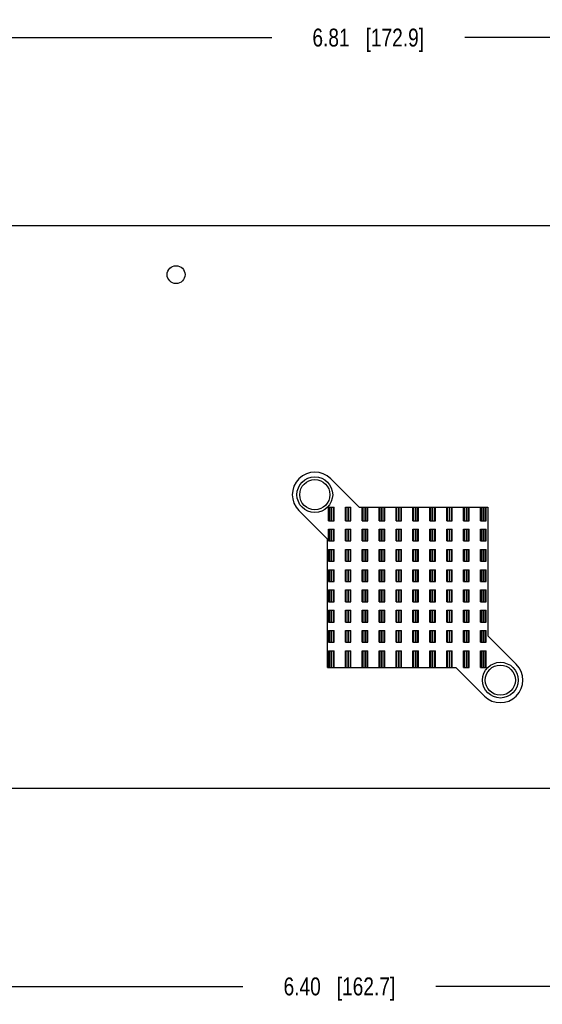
# Model space of a CAD drawing. Header units: inches. Extents: x 0 to 22, y 0 to 17.
# Tile 14 of 16: x 12.4 to 16, y 6.2 to 13.1. Entities that reach past the tile are written whole.
import ezdxf

# ---------------------------------------------------------------- set-up
doc = ezdxf.new("R2010")
doc.units = ezdxf.units.IN
doc.header["$LTSCALE"] = 1.21
doc.header["$MEASUREMENT"] = 0
doc.layers.get('0').update_dxf_attribs({"linetype": 'CONTINUOUS'})
doc.layers.add('_24256', color=7, linetype='CONTINUOUS')
doc.layers.add('DIMENSIONS', color=7, linetype='CONTINUOUS')
doc.styles.get("Standard").update_dxf_attribs({"font": 'txt', "width": 0.8})
doc.dimstyles.new('DIMSTYLE_1', dxfattribs={"dimtxt": 0.125, "dimasz": 0.18, "dimexe": 0.125, "dimexo": 0.0625, "dimgap": 0.0625, "dimtad": 0, "dimtih": 1, "dimtoh": 1, "dimzin": 4, "dimdsep": 46, "dimtxsty": 'STANDARD', "dimblk": '_FILLED', "dimblk1": '_FILLED', "dimblk2": '_FILLED', "dimcen": 0.09, "dimadec": 0, "dimazin": 0, "dimtp": 0.001, "dimtm": 0.001, "dimtfac": 1, "dimtofl": 0, "dimtmove": 0, "dimatfit": 3, "dimldrblk": '_FILLED', "dimfxl": 1, "dimtolj": 1, "dimtzin": 4, "dimarcsym": 0})

# ---------------------------------------------------------------- blocks, each defined once
blk = doc.blocks.new('_FILLED')
at = {"color": 0, "linetype": 'BYBLOCK'}
blk.add_solid([(0, 0), (-1, 0.174), (-1, -0.174)], dxfattribs=at)
blk = doc.blocks.new('*D1')
at = {"layer": 'DIMENSIONS', "color": 2, "linetype": 'CONTINUOUS'}
for p, q in [((11.4252, 12.2489), (11.4252, 13.0614)), ((18.2334, 10.7066), (18.2334, 13.0614)), ((11.4252, 12.9364), (14.1543, 12.9364)), ((18.2334, 12.9364), (15.5043, 12.9364))]:
    blk.add_line(p, q, dxfattribs=at)
at = {"layer": 'DIMENSIONS', "color": 2, "linetype": 'CONTINUOUS', "xscale": 0.18, "yscale": 0.18, "zscale": 0.18}
for p, rotation in [((11.4252, 12.9364), 180), ((18.2334, 12.9364), 359.9999988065)]:
    blk.add_blockref('_FILLED', p, dxfattribs=dict(at, rotation=rotation))
at = {"layer": 'DIMENSIONS', "color": 2, "linetype": 'CONTINUOUS', "insert": (14.8293, 12.9989), "char_height": 0.125, "width": 1.225, "attachment_point": 2, "line_spacing_factor": 0.9}
blk.add_mtext('6.81{\\Ftxt.shx;\\W1.000000;\\H0.125000; }[172.9]', dxfattribs=at)
blk = doc.blocks.new('*D4')
at = {"layer": 'DIMENSIONS', "color": 2, "linetype": 'CONTINUOUS'}
for p, q in [((17.8299, 7.7006), (17.8299, 6.1735)), ((11.4252, 7.4726), (11.4252, 6.1735)), ((11.4252, 6.2985), (13.9526, 6.2985)), ((17.8299, 6.2985), (15.3026, 6.2985))]:
    blk.add_line(p, q, dxfattribs=at)
at = {"layer": 'DIMENSIONS', "color": 2, "linetype": 'CONTINUOUS', "xscale": 0.18, "yscale": 0.18, "zscale": 0.18, "rotation": 180}
blk.add_blockref('_FILLED', (11.4252, 6.2985), dxfattribs=at)
at = {"layer": 'DIMENSIONS', "color": 2, "linetype": 'CONTINUOUS', "xscale": 0.18, "yscale": 0.18, "zscale": 0.18}
blk.add_blockref('_FILLED', (17.8299, 6.2985), dxfattribs=at)
at = {"layer": 'DIMENSIONS', "color": 2, "linetype": 'CONTINUOUS', "insert": (14.6276, 6.361), "char_height": 0.125, "width": 1.225, "attachment_point": 2, "line_spacing_factor": 0.9}
blk.add_mtext('6.40{\\Ftxt.shx;\\W1.000000;\\H0.125000; }[162.7]', dxfattribs=at)

msp = doc.modelspace()

# ---------------------------------------------------------------- linework, layer by layer
at = {"color": 7, "linetype": 'CONTINUOUS'}
for p, q in [((11.5652, 11.6214), (17.7512, 11.6214)), ((11.6162, 7.6844), (17.7512, 7.6844))]:
    msp.add_line(p, q, dxfattribs=at)
for centre, radius in [((13.4857, 11.2779), 0.0625), ((14.4558, 9.7385), 0.125), ((14.4558, 9.7385), 0.1053), ((15.7531, 8.4412), 0.125), ((15.7531, 8.4412), 0.1053)]:
    msp.add_circle(centre, radius, dxfattribs=at)
at = {"layer": '_24256', "color": 7, "linetype": 'CONTINUOUS'}
for p, q in [((14.7661, 9.6509), (14.5671, 9.8499)), ((14.5513, 9.6509), (14.5907, 9.6509)), ((14.5513, 9.5564), (14.5513, 9.6509)), ((14.5552, 9.6509), (14.5552, 9.5564)), ((14.5708, 9.5564), (14.5708, 9.6509)), ((14.5712, 9.6509), (14.5712, 9.5564)), ((14.5867, 9.5564), (14.5867, 9.6509)), ((14.5907, 9.5564), (14.5907, 9.6509)), ((14.6694, 9.6509), (14.7088, 9.6509)), ((14.6694, 9.5564), (14.6694, 9.6509)), ((14.6733, 9.6509), (14.6733, 9.5564)), ((14.6889, 9.5564), (14.6889, 9.6509)), ((14.6893, 9.6509), (14.6893, 9.5564)), ((14.7048, 9.5564), (14.7048, 9.6509)), ((14.7088, 9.5564), (14.7088, 9.6509)), ((14.7661, 9.6509), (15.6655, 9.6509)), ((14.7875, 9.5564), (14.7875, 9.6509)), ((14.7914, 9.6509), (14.7914, 9.5564)), ((14.807, 9.5564), (14.807, 9.6509)), ((14.8074, 9.6509), (14.8074, 9.5564)), ((14.8229, 9.5564), (14.8229, 9.6509)), ((14.8269, 9.5564), (14.8269, 9.6509)), ((14.9056, 9.5564), (14.9056, 9.6509)), ((14.9096, 9.6509), (14.9096, 9.5564)), ((14.9251, 9.5564), (14.9251, 9.6509)), ((14.9255, 9.6509), (14.9255, 9.5564)), ((14.941, 9.5564), (14.941, 9.6509)), ((14.945, 9.5564), (14.945, 9.6509)), ((15.0237, 9.5564), (15.0237, 9.6509)), ((15.0277, 9.6509), (15.0277, 9.5564)), ((15.0432, 9.5564), (15.0432, 9.6509)), ((15.0436, 9.6509), (15.0436, 9.5564)), ((15.0592, 9.5564), (15.0592, 9.6509)), ((15.0631, 9.5564), (15.0631, 9.6509)), ((15.1418, 9.5564), (15.1418, 9.6509)), ((15.1458, 9.6509), (15.1458, 9.5564)), ((15.1613, 9.5564), (15.1613, 9.6509)), ((15.1617, 9.6509), (15.1617, 9.5564)), ((15.1773, 9.5564), (15.1773, 9.6509)), ((15.1812, 9.5564), (15.1812, 9.6509)), ((15.2599, 9.5564), (15.2599, 9.6509)), ((15.2639, 9.6509), (15.2639, 9.5564)), ((15.2794, 9.5564), (15.2794, 9.6509)), ((15.2798, 9.6509), (15.2798, 9.5564)), ((15.2954, 9.5564), (15.2954, 9.6509)), ((15.2993, 9.5564), (15.2993, 9.6509)), ((15.3781, 9.5564), (15.3781, 9.6509)), ((15.382, 9.6509), (15.382, 9.5564)), ((15.3975, 9.5564), (15.3975, 9.6509)), ((15.3979, 9.6509), (15.3979, 9.5564)), ((15.4135, 9.5564), (15.4135, 9.6509)), ((15.4174, 9.5564), (15.4174, 9.6509)), ((15.4962, 9.5564), (15.4962, 9.6509)), ((15.5001, 9.6509), (15.5001, 9.5564)), ((15.5157, 9.5564), (15.5157, 9.6509)), ((15.516, 9.6509), (15.516, 9.5564)), ((15.5316, 9.5564), (15.5316, 9.6509)), ((15.5355, 9.5564), (15.5355, 9.6509)), ((15.6143, 9.5564), (15.6143, 9.6509)), ((15.6182, 9.6509), (15.6182, 9.5564)), ((15.6338, 9.5564), (15.6338, 9.6509)), ((15.6342, 9.6509), (15.6342, 9.5564)), ((15.6497, 9.5564), (15.6497, 9.6509)), ((15.6536, 9.5564), (15.6536, 9.6509)), ((15.6655, 9.6509), (15.6655, 8.7516)), ((14.3444, 9.6272), (14.5434, 9.4282)), ((14.5513, 9.5564), (14.5907, 9.5564)), ((14.6694, 9.5564), (14.7088, 9.5564)), ((14.7875, 9.5564), (14.8269, 9.5564)), ((14.9056, 9.5564), (14.945, 9.5564)), ((15.0237, 9.5564), (15.0631, 9.5564)), ((15.1418, 9.5564), (15.1812, 9.5564)), ((15.2599, 9.5564), (15.2993, 9.5564)), ((15.3781, 9.5564), (15.4174, 9.5564)), ((15.4962, 9.5564), (15.5355, 9.5564)), ((15.6143, 9.5564), (15.6536, 9.5564)), ((14.5513, 9.4974), (14.5907, 9.4974)), ((14.5513, 9.4147), (14.5513, 9.4974)), ((14.5552, 9.4974), (14.5552, 9.4147)), ((14.5708, 9.4147), (14.5708, 9.4974)), ((14.5712, 9.4974), (14.5712, 9.4147)), ((14.5867, 9.4147), (14.5867, 9.4974)), ((14.5907, 9.4147), (14.5907, 9.4974)), ((14.6694, 9.4974), (14.7088, 9.4974)), ((14.6694, 9.4147), (14.6694, 9.4974)), ((14.6733, 9.4974), (14.6733, 9.4147)), ((14.6889, 9.4147), (14.6889, 9.4974)), ((14.6893, 9.4974), (14.6893, 9.4147)), ((14.7048, 9.4147), (14.7048, 9.4974)), ((14.7088, 9.4147), (14.7088, 9.4974)), ((14.7875, 9.4974), (14.8269, 9.4974)), ((14.7875, 9.4147), (14.7875, 9.4974)), ((14.7914, 9.4974), (14.7914, 9.4147)), ((14.807, 9.4147), (14.807, 9.4974)), ((14.8074, 9.4974), (14.8074, 9.4147)), ((14.8229, 9.4147), (14.8229, 9.4974)), ((14.8269, 9.4147), (14.8269, 9.4974)), ((14.9056, 9.4974), (14.945, 9.4974)), ((14.9056, 9.4147), (14.9056, 9.4974)), ((14.9096, 9.4974), (14.9096, 9.4147)), ((14.9251, 9.4147), (14.9251, 9.4974)), ((14.9255, 9.4974), (14.9255, 9.4147)), ((14.941, 9.4147), (14.941, 9.4974)), ((14.945, 9.4147), (14.945, 9.4974)), ((15.0237, 9.4974), (15.0631, 9.4974)), ((15.0237, 9.4147), (15.0237, 9.4974)), ((15.0277, 9.4974), (15.0277, 9.4147)), ((15.0432, 9.4147), (15.0432, 9.4974)), ((15.0436, 9.4974), (15.0436, 9.4147)), ((15.0592, 9.4147), (15.0592, 9.4974)), ((15.0631, 9.4147), (15.0631, 9.4974)), ((15.1418, 9.4974), (15.1812, 9.4974)), ((15.1418, 9.4147), (15.1418, 9.4974)), ((15.1458, 9.4974), (15.1458, 9.4147)), ((15.1613, 9.4147), (15.1613, 9.4974)), ((15.1617, 9.4974), (15.1617, 9.4147)), ((15.1773, 9.4147), (15.1773, 9.4974)), ((15.1812, 9.4147), (15.1812, 9.4974)), ((15.2599, 9.4974), (15.2993, 9.4974)), ((15.2599, 9.4147), (15.2599, 9.4974)), ((15.2639, 9.4974), (15.2639, 9.4147)), ((15.2794, 9.4147), (15.2794, 9.4974)), ((15.2798, 9.4974), (15.2798, 9.4147)), ((15.2954, 9.4147), (15.2954, 9.4974)), ((15.2993, 9.4147), (15.2993, 9.4974)), ((15.3781, 9.4974), (15.4174, 9.4974)), ((15.3781, 9.4147), (15.3781, 9.4974)), ((15.382, 9.4974), (15.382, 9.4147)), ((15.3975, 9.4147), (15.3975, 9.4974)), ((15.3979, 9.4974), (15.3979, 9.4147)), ((15.4135, 9.4147), (15.4135, 9.4974)), ((15.4174, 9.4147), (15.4174, 9.4974)), ((15.4962, 9.4974), (15.5355, 9.4974)), ((15.4962, 9.4147), (15.4962, 9.4974)), ((15.5001, 9.4974), (15.5001, 9.4147)), ((15.5157, 9.4147), (15.5157, 9.4974)), ((15.516, 9.4974), (15.516, 9.4147)), ((15.5316, 9.4147), (15.5316, 9.4974)), ((15.5355, 9.4147), (15.5355, 9.4974)), ((15.6143, 9.4974), (15.6536, 9.4974)), ((15.6143, 9.4147), (15.6143, 9.4974)), ((15.6182, 9.4974), (15.6182, 9.4147)), ((15.6338, 9.4147), (15.6338, 9.4974)), ((15.6342, 9.4974), (15.6342, 9.4147)), ((15.6497, 9.4147), (15.6497, 9.4974)), ((15.6536, 9.4147), (15.6536, 9.4974)), ((14.5434, 8.5289), (14.5434, 9.4282)), ((14.5513, 9.4147), (14.5907, 9.4147)), ((14.6694, 9.4147), (14.7088, 9.4147)), ((14.7875, 9.4147), (14.8269, 9.4147)), ((14.9056, 9.4147), (14.945, 9.4147)), ((15.0237, 9.4147), (15.0631, 9.4147)), ((15.1418, 9.4147), (15.1812, 9.4147)), ((15.2599, 9.4147), (15.2993, 9.4147)), ((15.3781, 9.4147), (15.4174, 9.4147)), ((15.4962, 9.4147), (15.5355, 9.4147)), ((15.6143, 9.4147), (15.6536, 9.4147)), ((14.5513, 9.3556), (14.5907, 9.3556)), ((14.5513, 9.273), (14.5513, 9.3556)), ((14.5552, 9.3556), (14.5552, 9.273)), ((14.5708, 9.273), (14.5708, 9.3556)), ((14.5712, 9.3556), (14.5712, 9.273)), ((14.5867, 9.273), (14.5867, 9.3556)), ((14.5907, 9.273), (14.5907, 9.3556)), ((14.6694, 9.3556), (14.7088, 9.3556)), ((14.6694, 9.273), (14.6694, 9.3556)), ((14.6733, 9.3556), (14.6733, 9.273)), ((14.6889, 9.273), (14.6889, 9.3556)), ((14.6893, 9.3556), (14.6893, 9.273)), ((14.7048, 9.273), (14.7048, 9.3556)), ((14.7088, 9.273), (14.7088, 9.3556)), ((14.7875, 9.3556), (14.8269, 9.3556)), ((14.7875, 9.273), (14.7875, 9.3556)), ((14.7914, 9.3556), (14.7914, 9.273)), ((14.807, 9.273), (14.807, 9.3556)), ((14.8074, 9.3556), (14.8074, 9.273)), ((14.8229, 9.273), (14.8229, 9.3556)), ((14.8269, 9.273), (14.8269, 9.3556)), ((14.9056, 9.3556), (14.945, 9.3556)), ((14.9056, 9.273), (14.9056, 9.3556)), ((14.9096, 9.3556), (14.9096, 9.273)), ((14.9251, 9.273), (14.9251, 9.3556)), ((14.9255, 9.3556), (14.9255, 9.273)), ((14.941, 9.273), (14.941, 9.3556)), ((14.945, 9.273), (14.945, 9.3556)), ((15.0237, 9.3556), (15.0631, 9.3556)), ((15.0237, 9.273), (15.0237, 9.3556)), ((15.0277, 9.3556), (15.0277, 9.273)), ((15.0432, 9.273), (15.0432, 9.3556)), ((15.0436, 9.3556), (15.0436, 9.273)), ((15.0592, 9.273), (15.0592, 9.3556)), ((15.0631, 9.273), (15.0631, 9.3556)), ((15.1418, 9.3556), (15.1812, 9.3556)), ((15.1418, 9.273), (15.1418, 9.3556)), ((15.1458, 9.3556), (15.1458, 9.273)), ((15.1613, 9.273), (15.1613, 9.3556)), ((15.1617, 9.3556), (15.1617, 9.273)), ((15.1773, 9.273), (15.1773, 9.3556)), ((15.1812, 9.273), (15.1812, 9.3556)), ((15.2599, 9.3556), (15.2993, 9.3556)), ((15.2599, 9.273), (15.2599, 9.3556)), ((15.2639, 9.3556), (15.2639, 9.273)), ((15.2794, 9.273), (15.2794, 9.3556)), ((15.2798, 9.3556), (15.2798, 9.273)), ((15.2954, 9.273), (15.2954, 9.3556)), ((15.2993, 9.273), (15.2993, 9.3556)), ((15.3781, 9.3556), (15.4174, 9.3556)), ((15.3781, 9.273), (15.3781, 9.3556)), ((15.382, 9.3556), (15.382, 9.273)), ((15.3975, 9.273), (15.3975, 9.3556)), ((15.3979, 9.3556), (15.3979, 9.273)), ((15.4135, 9.273), (15.4135, 9.3556)), ((15.4174, 9.273), (15.4174, 9.3556)), ((15.4962, 9.3556), (15.5355, 9.3556)), ((15.4962, 9.273), (15.4962, 9.3556)), ((15.5001, 9.3556), (15.5001, 9.273)), ((15.5157, 9.273), (15.5157, 9.3556)), ((15.516, 9.3556), (15.516, 9.273)), ((15.5316, 9.273), (15.5316, 9.3556)), ((15.5355, 9.273), (15.5355, 9.3556)), ((15.6143, 9.3556), (15.6536, 9.3556)), ((15.6143, 9.273), (15.6143, 9.3556)), ((15.6182, 9.3556), (15.6182, 9.273)), ((15.6338, 9.273), (15.6338, 9.3556)), ((15.6342, 9.3556), (15.6342, 9.273)), ((15.6497, 9.273), (15.6497, 9.3556)), ((15.6536, 9.273), (15.6536, 9.3556)), ((14.5513, 9.273), (14.5907, 9.273)), ((14.6694, 9.273), (14.7088, 9.273)), ((14.7875, 9.273), (14.8269, 9.273)), ((14.9056, 9.273), (14.945, 9.273)), ((15.0237, 9.273), (15.0631, 9.273)), ((15.1418, 9.273), (15.1812, 9.273)), ((15.2599, 9.273), (15.2993, 9.273)), ((15.3781, 9.273), (15.4174, 9.273)), ((15.4962, 9.273), (15.5355, 9.273)), ((15.6143, 9.273), (15.6536, 9.273)), ((14.5513, 9.2139), (14.5907, 9.2139)), ((14.5513, 9.1312), (14.5513, 9.2139)), ((14.5552, 9.2139), (14.5552, 9.1312)), ((14.5708, 9.1312), (14.5708, 9.2139)), ((14.5712, 9.2139), (14.5712, 9.1312)), ((14.5867, 9.1312), (14.5867, 9.2139)), ((14.5907, 9.1312), (14.5907, 9.2139)), ((14.6694, 9.2139), (14.7088, 9.2139)), ((14.6694, 9.1312), (14.6694, 9.2139)), ((14.6733, 9.2139), (14.6733, 9.1312)), ((14.6889, 9.1312), (14.6889, 9.2139)), ((14.6893, 9.2139), (14.6893, 9.1312)), ((14.7048, 9.1312), (14.7048, 9.2139)), ((14.7088, 9.1312), (14.7088, 9.2139)), ((14.7875, 9.2139), (14.8269, 9.2139)), ((14.7875, 9.1312), (14.7875, 9.2139)), ((14.7914, 9.2139), (14.7914, 9.1312)), ((14.807, 9.1312), (14.807, 9.2139)), ((14.8074, 9.2139), (14.8074, 9.1312)), ((14.8229, 9.1312), (14.8229, 9.2139)), ((14.8269, 9.1312), (14.8269, 9.2139)), ((14.9056, 9.2139), (14.945, 9.2139)), ((14.9056, 9.1312), (14.9056, 9.2139)), ((14.9096, 9.2139), (14.9096, 9.1312)), ((14.9251, 9.1312), (14.9251, 9.2139)), ((14.9255, 9.2139), (14.9255, 9.1312)), ((14.941, 9.1312), (14.941, 9.2139)), ((14.945, 9.1312), (14.945, 9.2139)), ((15.0237, 9.2139), (15.0631, 9.2139)), ((15.0237, 9.1312), (15.0237, 9.2139)), ((15.0277, 9.2139), (15.0277, 9.1312)), ((15.0432, 9.1312), (15.0432, 9.2139)), ((15.0436, 9.2139), (15.0436, 9.1312)), ((15.0592, 9.1312), (15.0592, 9.2139)), ((15.0631, 9.1312), (15.0631, 9.2139)), ((15.1418, 9.2139), (15.1812, 9.2139)), ((15.1418, 9.1312), (15.1418, 9.2139)), ((15.1458, 9.2139), (15.1458, 9.1312)), ((15.1613, 9.1312), (15.1613, 9.2139)), ((15.1617, 9.2139), (15.1617, 9.1312)), ((15.1773, 9.1312), (15.1773, 9.2139)), ((15.1812, 9.1312), (15.1812, 9.2139)), ((15.2599, 9.2139), (15.2993, 9.2139)), ((15.2599, 9.1312), (15.2599, 9.2139)), ((15.2639, 9.2139), (15.2639, 9.1312)), ((15.2794, 9.1312), (15.2794, 9.2139)), ((15.2798, 9.2139), (15.2798, 9.1312)), ((15.2954, 9.1312), (15.2954, 9.2139)), ((15.2993, 9.1312), (15.2993, 9.2139)), ((15.3781, 9.2139), (15.4174, 9.2139)), ((15.3781, 9.1312), (15.3781, 9.2139)), ((15.382, 9.2139), (15.382, 9.1312)), ((15.3975, 9.1312), (15.3975, 9.2139)), ((15.3979, 9.2139), (15.3979, 9.1312)), ((15.4135, 9.1312), (15.4135, 9.2139)), ((15.4174, 9.1312), (15.4174, 9.2139)), ((15.4962, 9.2139), (15.5355, 9.2139)), ((15.4962, 9.1312), (15.4962, 9.2139)), ((15.5001, 9.2139), (15.5001, 9.1312)), ((15.5157, 9.1312), (15.5157, 9.2139)), ((15.516, 9.2139), (15.516, 9.1312)), ((15.5316, 9.1312), (15.5316, 9.2139)), ((15.5355, 9.1312), (15.5355, 9.2139)), ((15.6143, 9.2139), (15.6536, 9.2139)), ((15.6143, 9.1312), (15.6143, 9.2139)), ((15.6182, 9.2139), (15.6182, 9.1312)), ((15.6338, 9.1312), (15.6338, 9.2139)), ((15.6342, 9.2139), (15.6342, 9.1312)), ((15.6497, 9.1312), (15.6497, 9.2139)), ((15.6536, 9.1312), (15.6536, 9.2139)), ((14.5513, 9.1312), (14.5907, 9.1312)), ((14.6694, 9.1312), (14.7088, 9.1312)), ((14.7875, 9.1312), (14.8269, 9.1312)), ((14.9056, 9.1312), (14.945, 9.1312)), ((15.0237, 9.1312), (15.0631, 9.1312)), ((15.1418, 9.1312), (15.1812, 9.1312)), ((15.2599, 9.1312), (15.2993, 9.1312)), ((15.3781, 9.1312), (15.4174, 9.1312)), ((15.4962, 9.1312), (15.5355, 9.1312)), ((15.6143, 9.1312), (15.6536, 9.1312)), ((14.5513, 9.0722), (14.5907, 9.0722)), ((14.5513, 8.9895), (14.5513, 9.0722)), ((14.5552, 9.0722), (14.5552, 8.9895)), ((14.5708, 8.9895), (14.5708, 9.0722)), ((14.5712, 9.0722), (14.5712, 8.9895)), ((14.5867, 8.9895), (14.5867, 9.0722)), ((14.5907, 8.9895), (14.5907, 9.0722)), ((14.6694, 9.0722), (14.7088, 9.0722)), ((14.6694, 8.9895), (14.6694, 9.0722)), ((14.6733, 9.0722), (14.6733, 8.9895)), ((14.6889, 8.9895), (14.6889, 9.0722)), ((14.6893, 9.0722), (14.6893, 8.9895)), ((14.7048, 8.9895), (14.7048, 9.0722)), ((14.7088, 8.9895), (14.7088, 9.0722)), ((14.7875, 9.0722), (14.8269, 9.0722)), ((14.7875, 8.9895), (14.7875, 9.0722)), ((14.7914, 9.0722), (14.7914, 8.9895)), ((14.807, 8.9895), (14.807, 9.0722)), ((14.8074, 9.0722), (14.8074, 8.9895)), ((14.8229, 8.9895), (14.8229, 9.0722)), ((14.8269, 8.9895), (14.8269, 9.0722)), ((14.9056, 9.0722), (14.945, 9.0722)), ((14.9056, 8.9895), (14.9056, 9.0722)), ((14.9096, 9.0722), (14.9096, 8.9895)), ((14.9251, 8.9895), (14.9251, 9.0722)), ((14.9255, 9.0722), (14.9255, 8.9895)), ((14.941, 8.9895), (14.941, 9.0722)), ((14.945, 8.9895), (14.945, 9.0722)), ((15.0237, 9.0722), (15.0631, 9.0722)), ((15.0237, 8.9895), (15.0237, 9.0722)), ((15.0277, 9.0722), (15.0277, 8.9895)), ((15.0432, 8.9895), (15.0432, 9.0722)), ((15.0436, 9.0722), (15.0436, 8.9895)), ((15.0592, 8.9895), (15.0592, 9.0722)), ((15.0631, 8.9895), (15.0631, 9.0722)), ((15.1418, 9.0722), (15.1812, 9.0722)), ((15.1418, 8.9895), (15.1418, 9.0722)), ((15.1458, 9.0722), (15.1458, 8.9895)), ((15.1613, 8.9895), (15.1613, 9.0722)), ((15.1617, 9.0722), (15.1617, 8.9895)), ((15.1773, 8.9895), (15.1773, 9.0722)), ((15.1812, 8.9895), (15.1812, 9.0722)), ((15.2599, 9.0722), (15.2993, 9.0722)), ((15.2599, 8.9895), (15.2599, 9.0722)), ((15.2639, 9.0722), (15.2639, 8.9895)), ((15.2794, 8.9895), (15.2794, 9.0722)), ((15.2798, 9.0722), (15.2798, 8.9895)), ((15.2954, 8.9895), (15.2954, 9.0722)), ((15.2993, 8.9895), (15.2993, 9.0722)), ((15.3781, 9.0722), (15.4174, 9.0722)), ((15.3781, 8.9895), (15.3781, 9.0722)), ((15.382, 9.0722), (15.382, 8.9895)), ((15.3975, 8.9895), (15.3975, 9.0722)), ((15.3979, 9.0722), (15.3979, 8.9895)), ((15.4135, 8.9895), (15.4135, 9.0722)), ((15.4174, 8.9895), (15.4174, 9.0722)), ((15.4962, 9.0722), (15.5355, 9.0722)), ((15.4962, 8.9895), (15.4962, 9.0722)), ((15.5001, 9.0722), (15.5001, 8.9895)), ((15.5157, 8.9895), (15.5157, 9.0722)), ((15.516, 9.0722), (15.516, 8.9895)), ((15.5316, 8.9895), (15.5316, 9.0722)), ((15.5355, 8.9895), (15.5355, 9.0722)), ((15.6143, 9.0722), (15.6536, 9.0722)), ((15.6143, 8.9895), (15.6143, 9.0722)), ((15.6182, 9.0722), (15.6182, 8.9895)), ((15.6338, 8.9895), (15.6338, 9.0722)), ((15.6342, 9.0722), (15.6342, 8.9895)), ((15.6497, 8.9895), (15.6497, 9.0722)), ((15.6536, 8.9895), (15.6536, 9.0722)), ((14.5513, 8.9895), (14.5907, 8.9895)), ((14.6694, 8.9895), (14.7088, 8.9895)), ((14.7875, 8.9895), (14.8269, 8.9895)), ((14.9056, 8.9895), (14.945, 8.9895)), ((15.0237, 8.9895), (15.0631, 8.9895)), ((15.1418, 8.9895), (15.1812, 8.9895)), ((15.2599, 8.9895), (15.2993, 8.9895)), ((15.3781, 8.9895), (15.4174, 8.9895)), ((15.4962, 8.9895), (15.5355, 8.9895)), ((15.6143, 8.9895), (15.6536, 8.9895)), ((14.5513, 8.9304), (14.5907, 8.9304)), ((14.5513, 8.8478), (14.5513, 8.9304)), ((14.5552, 8.9304), (14.5552, 8.8478)), ((14.5708, 8.8478), (14.5708, 8.9304)), ((14.5712, 8.9304), (14.5712, 8.8478)), ((14.5867, 8.8478), (14.5867, 8.9304)), ((14.5907, 8.8478), (14.5907, 8.9304)), ((14.6694, 8.9304), (14.7088, 8.9304)), ((14.6694, 8.8478), (14.6694, 8.9304)), ((14.6733, 8.9304), (14.6733, 8.8478)), ((14.6889, 8.8478), (14.6889, 8.9304)), ((14.6893, 8.9304), (14.6893, 8.8478)), ((14.7048, 8.8478), (14.7048, 8.9304)), ((14.7088, 8.8478), (14.7088, 8.9304)), ((14.7875, 8.9304), (14.8269, 8.9304)), ((14.7875, 8.8478), (14.7875, 8.9304)), ((14.7914, 8.9304), (14.7914, 8.8478)), ((14.807, 8.8478), (14.807, 8.9304)), ((14.8074, 8.9304), (14.8074, 8.8478)), ((14.8229, 8.8478), (14.8229, 8.9304)), ((14.8269, 8.8478), (14.8269, 8.9304)), ((14.9056, 8.9304), (14.945, 8.9304)), ((14.9056, 8.8478), (14.9056, 8.9304)), ((14.9096, 8.9304), (14.9096, 8.8478)), ((14.9251, 8.8478), (14.9251, 8.9304)), ((14.9255, 8.9304), (14.9255, 8.8478)), ((14.941, 8.8478), (14.941, 8.9304)), ((14.945, 8.8478), (14.945, 8.9304)), ((15.0237, 8.9304), (15.0631, 8.9304)), ((15.0237, 8.8478), (15.0237, 8.9304)), ((15.0277, 8.9304), (15.0277, 8.8478)), ((15.0432, 8.8478), (15.0432, 8.9304)), ((15.0436, 8.9304), (15.0436, 8.8478)), ((15.0592, 8.8478), (15.0592, 8.9304)), ((15.0631, 8.8478), (15.0631, 8.9304)), ((15.1418, 8.9304), (15.1812, 8.9304)), ((15.1418, 8.8478), (15.1418, 8.9304)), ((15.1458, 8.9304), (15.1458, 8.8478)), ((15.1613, 8.8478), (15.1613, 8.9304)), ((15.1617, 8.9304), (15.1617, 8.8478)), ((15.1773, 8.8478), (15.1773, 8.9304)), ((15.1812, 8.8478), (15.1812, 8.9304)), ((15.2599, 8.9304), (15.2993, 8.9304)), ((15.2599, 8.8478), (15.2599, 8.9304)), ((15.2639, 8.9304), (15.2639, 8.8478)), ((15.2794, 8.8478), (15.2794, 8.9304)), ((15.2798, 8.9304), (15.2798, 8.8478)), ((15.2954, 8.8478), (15.2954, 8.9304)), ((15.2993, 8.8478), (15.2993, 8.9304)), ((15.3781, 8.9304), (15.4174, 8.9304)), ((15.3781, 8.8478), (15.3781, 8.9304)), ((15.382, 8.9304), (15.382, 8.8478)), ((15.3975, 8.8478), (15.3975, 8.9304)), ((15.3979, 8.9304), (15.3979, 8.8478)), ((15.4135, 8.8478), (15.4135, 8.9304)), ((15.4174, 8.8478), (15.4174, 8.9304)), ((15.4962, 8.9304), (15.5355, 8.9304)), ((15.4962, 8.8478), (15.4962, 8.9304)), ((15.5001, 8.9304), (15.5001, 8.8478)), ((15.5157, 8.8478), (15.5157, 8.9304)), ((15.516, 8.9304), (15.516, 8.8478)), ((15.5316, 8.8478), (15.5316, 8.9304)), ((15.5355, 8.8478), (15.5355, 8.9304)), ((15.6143, 8.9304), (15.6536, 8.9304)), ((15.6143, 8.8478), (15.6143, 8.9304)), ((15.6182, 8.9304), (15.6182, 8.8478)), ((15.6338, 8.8478), (15.6338, 8.9304)), ((15.6342, 8.9304), (15.6342, 8.8478)), ((15.6497, 8.8478), (15.6497, 8.9304)), ((15.6536, 8.8478), (15.6536, 8.9304)), ((14.5513, 8.8478), (14.5907, 8.8478)), ((14.6694, 8.8478), (14.7088, 8.8478)), ((14.7875, 8.8478), (14.8269, 8.8478)), ((14.9056, 8.8478), (14.945, 8.8478)), ((15.0237, 8.8478), (15.0631, 8.8478)), ((15.1418, 8.8478), (15.1812, 8.8478)), ((15.2599, 8.8478), (15.2993, 8.8478)), ((15.3781, 8.8478), (15.4174, 8.8478)), ((15.4962, 8.8478), (15.5355, 8.8478)), ((15.6143, 8.8478), (15.6536, 8.8478)), ((14.5513, 8.7887), (14.5907, 8.7887)), ((14.5513, 8.706), (14.5513, 8.7887)), ((14.5552, 8.7887), (14.5552, 8.706)), ((14.5708, 8.706), (14.5708, 8.7887)), ((14.5712, 8.7887), (14.5712, 8.706)), ((14.5867, 8.706), (14.5867, 8.7887)), ((14.5907, 8.706), (14.5907, 8.7887)), ((14.6694, 8.7887), (14.7088, 8.7887)), ((14.6694, 8.706), (14.6694, 8.7887)), ((14.6733, 8.7887), (14.6733, 8.706)), ((14.6889, 8.706), (14.6889, 8.7887)), ((14.6893, 8.7887), (14.6893, 8.706)), ((14.7048, 8.706), (14.7048, 8.7887)), ((14.7088, 8.706), (14.7088, 8.7887)), ((14.7875, 8.7887), (14.8269, 8.7887)), ((14.7875, 8.706), (14.7875, 8.7887)), ((14.7914, 8.7887), (14.7914, 8.706)), ((14.807, 8.706), (14.807, 8.7887)), ((14.8074, 8.7887), (14.8074, 8.706)), ((14.8229, 8.706), (14.8229, 8.7887)), ((14.8269, 8.706), (14.8269, 8.7887)), ((14.9056, 8.7887), (14.945, 8.7887)), ((14.9056, 8.706), (14.9056, 8.7887)), ((14.9096, 8.7887), (14.9096, 8.706)), ((14.9251, 8.706), (14.9251, 8.7887)), ((14.9255, 8.7887), (14.9255, 8.706)), ((14.941, 8.706), (14.941, 8.7887)), ((14.945, 8.706), (14.945, 8.7887)), ((15.0237, 8.7887), (15.0631, 8.7887)), ((15.0237, 8.706), (15.0237, 8.7887)), ((15.0277, 8.7887), (15.0277, 8.706)), ((15.0432, 8.706), (15.0432, 8.7887)), ((15.0436, 8.7887), (15.0436, 8.706)), ((15.0592, 8.706), (15.0592, 8.7887)), ((15.0631, 8.706), (15.0631, 8.7887)), ((15.1418, 8.7887), (15.1812, 8.7887)), ((15.1418, 8.706), (15.1418, 8.7887)), ((15.1458, 8.7887), (15.1458, 8.706)), ((15.1613, 8.706), (15.1613, 8.7887)), ((15.1617, 8.7887), (15.1617, 8.706)), ((15.1773, 8.706), (15.1773, 8.7887)), ((15.1812, 8.706), (15.1812, 8.7887)), ((15.2599, 8.7887), (15.2993, 8.7887)), ((15.2599, 8.706), (15.2599, 8.7887)), ((15.2639, 8.7887), (15.2639, 8.706)), ((15.2794, 8.706), (15.2794, 8.7887)), ((15.2798, 8.7887), (15.2798, 8.706)), ((15.2954, 8.706), (15.2954, 8.7887)), ((15.2993, 8.706), (15.2993, 8.7887)), ((15.3781, 8.7887), (15.4174, 8.7887)), ((15.3781, 8.706), (15.3781, 8.7887)), ((15.382, 8.7887), (15.382, 8.706)), ((15.3975, 8.706), (15.3975, 8.7887)), ((15.3979, 8.7887), (15.3979, 8.706)), ((15.4135, 8.706), (15.4135, 8.7887)), ((15.4174, 8.706), (15.4174, 8.7887)), ((15.4962, 8.7887), (15.5355, 8.7887)), ((15.4962, 8.706), (15.4962, 8.7887)), ((15.5001, 8.7887), (15.5001, 8.706)), ((15.5157, 8.706), (15.5157, 8.7887)), ((15.516, 8.7887), (15.516, 8.706)), ((15.5316, 8.706), (15.5316, 8.7887)), ((15.5355, 8.706), (15.5355, 8.7887)), ((15.6143, 8.7887), (15.6536, 8.7887)), ((15.6143, 8.706), (15.6143, 8.7887)), ((15.6182, 8.7887), (15.6182, 8.706)), ((15.6338, 8.706), (15.6338, 8.7887)), ((15.6342, 8.7887), (15.6342, 8.706)), ((15.6497, 8.706), (15.6497, 8.7887)), ((15.6536, 8.706), (15.6536, 8.7887)), ((15.8644, 8.5526), (15.6655, 8.7516)), ((14.5513, 8.706), (14.5907, 8.706)), ((14.6694, 8.706), (14.7088, 8.706)), ((14.7875, 8.706), (14.8269, 8.706)), ((14.9056, 8.706), (14.945, 8.706)), ((15.0237, 8.706), (15.0631, 8.706)), ((15.1418, 8.706), (15.1812, 8.706)), ((15.2599, 8.706), (15.2993, 8.706)), ((15.3781, 8.706), (15.4174, 8.706)), ((15.4962, 8.706), (15.5355, 8.706)), ((15.6143, 8.706), (15.6536, 8.706)), ((14.5513, 8.647), (14.5907, 8.647)), ((14.5513, 8.5289), (14.5513, 8.647)), ((14.5552, 8.647), (14.5552, 8.5289)), ((14.5708, 8.5289), (14.5708, 8.647)), ((14.5712, 8.647), (14.5712, 8.5289)), ((14.5867, 8.5289), (14.5867, 8.647)), ((14.5907, 8.5289), (14.5907, 8.647)), ((14.6694, 8.647), (14.7088, 8.647)), ((14.6694, 8.5289), (14.6694, 8.647)), ((14.6733, 8.647), (14.6733, 8.5289)), ((14.6889, 8.5289), (14.6889, 8.647)), ((14.6893, 8.647), (14.6893, 8.5289)), ((14.7048, 8.5289), (14.7048, 8.647)), ((14.7088, 8.5289), (14.7088, 8.647)), ((14.7875, 8.647), (14.8269, 8.647)), ((14.7875, 8.5289), (14.7875, 8.647)), ((14.7914, 8.647), (14.7914, 8.5289)), ((14.807, 8.5289), (14.807, 8.647)), ((14.8074, 8.647), (14.8074, 8.5289)), ((14.8229, 8.5289), (14.8229, 8.647)), ((14.8269, 8.5289), (14.8269, 8.647)), ((14.9056, 8.647), (14.945, 8.647)), ((14.9056, 8.5289), (14.9056, 8.647)), ((14.9096, 8.647), (14.9096, 8.5289)), ((14.9251, 8.5289), (14.9251, 8.647)), ((14.9255, 8.647), (14.9255, 8.5289)), ((14.941, 8.5289), (14.941, 8.647)), ((14.945, 8.5289), (14.945, 8.647)), ((15.0237, 8.647), (15.0631, 8.647)), ((15.0237, 8.5289), (15.0237, 8.647)), ((15.0277, 8.647), (15.0277, 8.5289)), ((15.0432, 8.5289), (15.0432, 8.647)), ((15.0436, 8.647), (15.0436, 8.5289)), ((15.0592, 8.5289), (15.0592, 8.647)), ((15.0631, 8.5289), (15.0631, 8.647)), ((15.1418, 8.647), (15.1812, 8.647)), ((15.1418, 8.5289), (15.1418, 8.647)), ((15.1458, 8.647), (15.1458, 8.5289)), ((15.1613, 8.5289), (15.1613, 8.647)), ((15.1617, 8.647), (15.1617, 8.5289)), ((15.1773, 8.5289), (15.1773, 8.647)), ((15.1812, 8.5289), (15.1812, 8.647)), ((15.2599, 8.647), (15.2993, 8.647)), ((15.2599, 8.5289), (15.2599, 8.647)), ((15.2639, 8.647), (15.2639, 8.5289)), ((15.2794, 8.5289), (15.2794, 8.647)), ((15.2798, 8.647), (15.2798, 8.5289)), ((15.2954, 8.5289), (15.2954, 8.647)), ((15.2993, 8.5289), (15.2993, 8.647)), ((15.3781, 8.647), (15.4174, 8.647)), ((15.3781, 8.5289), (15.3781, 8.647)), ((15.382, 8.647), (15.382, 8.5289)), ((15.3975, 8.5289), (15.3975, 8.647)), ((15.3979, 8.647), (15.3979, 8.5289)), ((15.4135, 8.5289), (15.4135, 8.647)), ((15.4174, 8.5289), (15.4174, 8.647)), ((15.4962, 8.647), (15.5355, 8.647)), ((15.4962, 8.5289), (15.4962, 8.647)), ((15.5001, 8.647), (15.5001, 8.5289)), ((15.5157, 8.5289), (15.5157, 8.647)), ((15.516, 8.647), (15.516, 8.5289)), ((15.5316, 8.5289), (15.5316, 8.647)), ((15.5355, 8.5289), (15.5355, 8.647)), ((15.6143, 8.647), (15.6536, 8.647)), ((15.6143, 8.5289), (15.6143, 8.647)), ((15.6182, 8.647), (15.6182, 8.5289)), ((15.6338, 8.5289), (15.6338, 8.647)), ((15.6342, 8.647), (15.6342, 8.5289)), ((15.6497, 8.5289), (15.6497, 8.647)), ((15.6536, 8.5289), (15.6536, 8.647)), ((14.5434, 8.5289), (15.4427, 8.5289)), ((15.4427, 8.5289), (15.6417, 8.3299)), ((15.4962, 8.5289), (15.5355, 8.5289)), ((15.6143, 8.5289), (15.6536, 8.5289))]:
    msp.add_line(p, q, dxfattribs=at)
for centre, start, end in [((14.4558, 9.7385), 45, 225), ((15.7531, 8.4412), 225, 45)]:
    msp.add_arc(centre, 0.1575, start, end, dxfattribs=at)

# ---------------------------------------------------------------- dimensions: what is measured, and where the dimension line sits
at = {"layer": 'DIMENSIONS', "color": 2, "linetype": 'CONTINUOUS'}
for base, p1, p2, angle, picture, middle in [((18.2334, 12.9364), (11.4252, 12.1864), (18.2334, 10.6441), 360, '*D1', (14.8293, 12.9364)), ((11.4252, 6.2985), (17.8299, 7.7631), (11.4252, 7.5351), 180, '*D4', (14.6276, 6.2985))]:
    dim = msp.add_linear_dim(base=base, p1=p1, p2=p2, angle=angle, dimstyle='DIMSTYLE_1', dxfattribs=at)
    dim.commit()
    dim.dimension.update_dxf_attribs({"geometry": picture, "text_midpoint": middle, "dimtype": 160})

doc.saveas('drawing.dxf')
